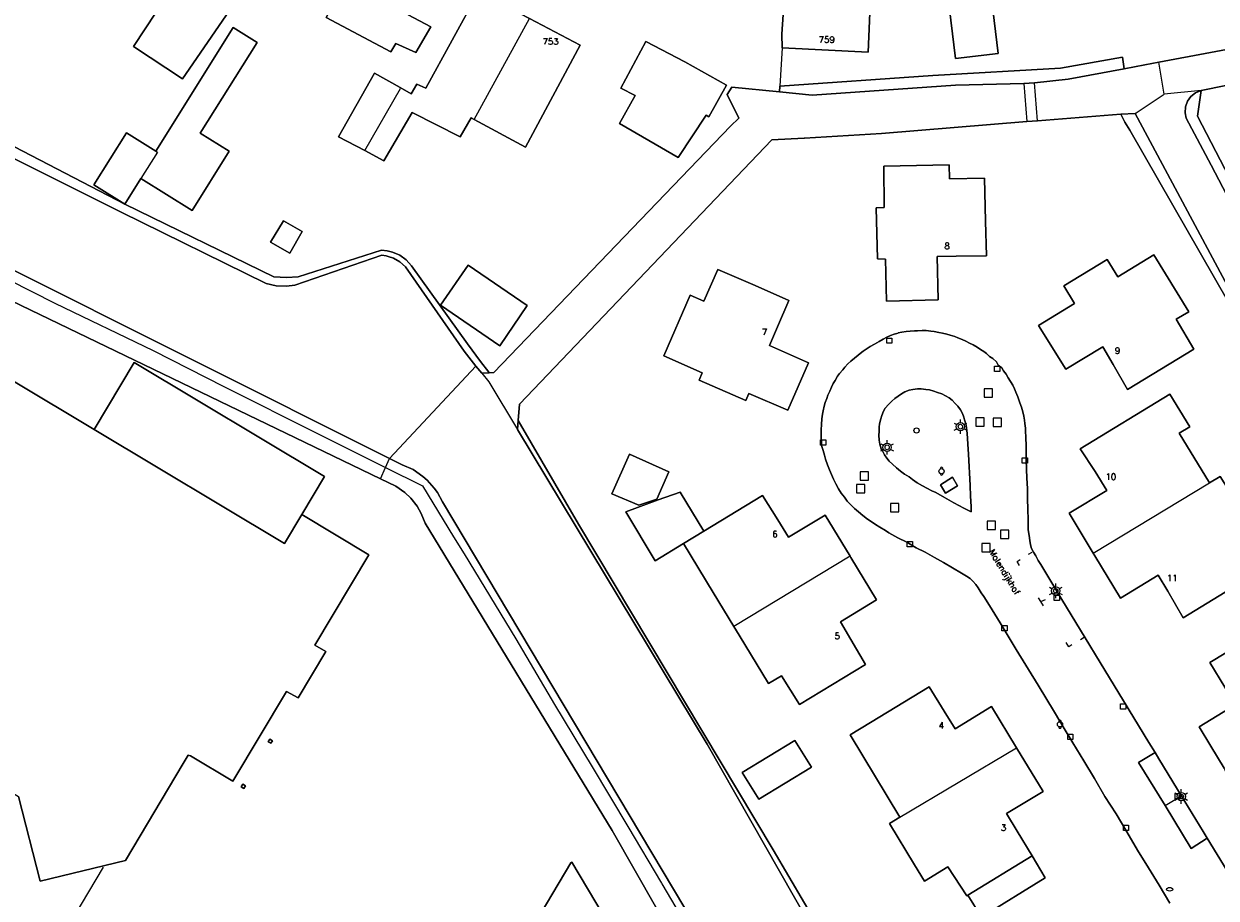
# Model space of a CAD drawing. Header units: metres. Extents: x 108000 to 109000, y 423600 to 424200.
# Tile 20 of 106: x 108270 to 108384, y 423759 to 423843. Entities that reach past the tile are written whole.
import ezdxf

# ---------------------------------------------------------------- set-up
doc = ezdxf.new("R2010")
doc.units = ezdxf.units.M
doc.header["$MEASUREMENT"] = 0
for name, color, linetype in [('bak', 10, 'Continuous'), ('brandkraan _ -put', 10, 'Continuous'), ('dek', 10, 'Continuous'), ('Erf', 10, 'Continuous'), ('gesloten verharding', 10, 'Continuous'), ('groenvoorziening', 10, 'Continuous'), ('Hek', 10, 'Continuous'), ('Huisnummers', 10, 'Continuous'), ('inspectie- _rioolput', 10, 'Continuous'), ('kolk', 10, 'Continuous'), ('lichtmast', 10, 'Continuous'), ('oever_ slootkant', 10, 'Continuous'), ('Openbare_ruimtenaam', 10, 'Continuous'), ('Overkapping', 10, 'Continuous'), ('pand', 10, 'Continuous'), ('Parkeervlak', 10, 'Continuous'), ('rijbaan lokale weg', 10, 'Continuous'), ('vegetatieobject', 10, 'Continuous'), ('Voetpad', 10, 'Continuous'), ('waterloop_ sloot', 10, 'Continuous'), ('Wegmarkering', 10, 'Continuous')]:
    doc.layers.add(name, color=color, linetype=linetype)
doc.styles.get("Standard").update_dxf_attribs({"font": 'txt.shx'})

msp = doc.modelspace()

# ---------------------------------------------------------------- linework, layer by layer
at = {"layer": 'bak', "color": 32, "true_color": 0xe17500}
for centre in [(108357.736, 423799.884), (108369.1, 423775.59)]:
    msp.add_circle(centre, 0.25, dxfattribs=at)
for centre, start, end in [((108357.736, 423800.134), 345.52249, 194.47751), ((108357.736, 423799.634), 165.52249, 14.47751), ((108369.1, 423775.84), 345.52249, 194.47751), ((108369.1, 423775.34), 165.52249, 14.47751)]:
    msp.add_arc(centre, 0.125, start, end, dxfattribs=at)
at = {"layer": 'brandkraan _ -put', "color": 5}
msp.add_ellipse((108379.628, 423759.757), major_axis=(0.3, 0), ratio=0.5833333, dxfattribs=at)
at = {"layer": 'dek', "color": 255}
msp.add_lwpolyline([(108365.638, 423837.089), (108365.912, 423833.447), (108366.926, 423833.523), (108366.653, 423837.165), (108365.638, 423837.089)], dxfattribs=at)
at = {"layer": 'Erf', "color": 52, "true_color": 0xd2d200}
msp.add_line((108342.454, 423840.518), (108342.221, 423836.827), dxfattribs=at)
for points in [[(108303.897, 423799.162), (108265.75, 423817.539), (108222.031, 423839.314), (108221.812, 423839.423), (108173.378, 423863.27), (108171.241, 423864.349), (108169.736, 423863.673), (108152.846, 423871.613), (108140.104, 423876.989), (108138.636, 423877.73), (108131.912, 423866.456)], [(108285.603, 423848.867), (108282.363, 423851.118), (108288.092, 423859.683), (108291.371, 423857.64), (108295.218, 423855.243), (108295.81, 423856.018), (108298.404, 423854.36), (108296.496, 423851.427), (108294.775, 423852.357), (108291.852, 423847.704), (108284.894, 423837.536), (108280.197, 423840.645), (108285.603, 423848.867)], [(108297.711, 423848.378), (108300.167, 423852.776), (108302.52, 423851.517), (108308.809, 423847.997), (108306.563, 423843.675), (108308.709, 423842.522), (108307.289, 423840.077), (108305.382, 423840.934), (108304.879, 423840.129), (108298.679, 423843.442), (108300.453, 423846.691), (108297.711, 423848.378)], [(108384.963, 423844.961), (108382.977, 423844.659), (108382.352, 423845.11), (108382.242, 423845.831), (108376.814, 423845.005), (108376.218, 423848.934), (108362.399, 423846.326), (108363.156, 423839.978), (108359.057, 423839.489), (108358.332, 423845.559), (108355.173, 423844.963), (108355.08, 423845.965), (108350.917, 423845.425), (108350.697, 423840.098), (108342.454, 423840.518)], [(108312.891, 423833.624), (108312.581, 423833.79), (108311.542, 423831.962), (108306.935, 423834.308), (108304.222, 423829.676), (108302.377, 423830.647), (108299.878, 423831.96), (108303.309, 423838.071), (108305.792, 423836.696), (108306.851, 423836.108), (108307.379, 423837.038), (108308.232, 423836.636), (108313.309, 423845.899), (108318.185, 423843.339), (108323.055, 423840.783), (108317.822, 423830.977), (108312.891, 423833.624)], [(108342.454, 423840.518), (108342.42, 423841.827), (108342.675, 423845.636)], [(108279.362, 423825.508), (108276.398, 423827.36), (108279.521, 423832.357), (108282.336, 423830.598), (108289.755, 423842.47), (108292.05, 423841.035), (108286.603, 423832.318), (108289.365, 423830.591), (108285.81, 423824.903), (108280.901, 423827.97), (108279.362, 423825.508)], [(108326.967, 423836.66), (108329.361, 423841.13), (108333.087, 423839.179), (108337.098, 423836.931), (108335.406, 423833.896), (108335.135, 423834.068), (108332.445, 423829.994), (108326.823, 423833.245), (108328.317, 423835.953), (108326.967, 423836.66)], [(108342.221, 423836.827), (108356.893, 423837.857), (108369.149, 423838.551), (108375.082, 423839.608), (108375.246, 423838.513), (108377.229, 423838.884), (108378.575, 423839.136), (108388.509, 423840.994)], [(108391.791, 423838.267), (108382.634, 423836.422), (108382.285, 423833.952), (108387.106, 423824.714)], [(108279.362, 423825.508), (108293.675, 423818.551), (108294.874, 423818.465), (108295.996, 423818.529), (108303.991, 423821.084), (108304.533, 423821.018), (108305.04, 423820.915), (108305.742, 423820.611), (108306.364, 423820.168), (108306.882, 423819.605), (108312.233, 423812.095), (108313.495, 423810.424), (108314.28, 423809.384), (108314.319, 423809.333), (108314.755, 423809.361), (108337.488, 423832.99), (108338.269, 423833.767), (108337.176, 423836.022), (108337.609, 423836.737), (108342.186, 423836.279), (108342.221, 423836.827)], [(108260.564, 423835.256), (108279.362, 423825.508)], [(108386.687, 423813.638), (108375.808, 423832.628), (108375.315, 423833.386), (108374.933, 423834.146), (108366.926, 423833.523), (108365.912, 423833.447), (108351.973, 423832.307), (108344.596, 423831.837), (108344.565, 423831.84), (108341.433, 423831.675), (108317.225, 423806.315), (108317.1, 423804.761), (108322.882, 423794.812), (108341.583, 423763.542), (108347.597, 423753.296), (108354, 423742.489), (108358.718, 423733.859), (108359.839, 423731.809), (108360.429, 423730.815), (108360.829, 423729.729), (108360.896, 423729.417)], [(108361.862, 423827.998), (108361.966, 423823.876), (108362.048, 423820.552), (108359.127, 423820.51), (108357.317, 423820.484), (108357.4, 423816.341), (108352.439, 423816.218), (108352.347, 423820.238), (108351.577, 423820.255), (108351.453, 423825.161), (108352.223, 423825.178), (108352.209, 423829.15), (108358.477, 423829.288), (108358.506, 423827.95), (108361.862, 423827.998)], [(108296.368, 423822.904), (108295.185, 423820.817), (108293.337, 423821.853), (108294.58, 423823.91), (108296.368, 423822.904)], [(108244.944, 423822.735), (108276.407, 423803.894), (108280.254, 423810.332), (108298.529, 423799.39), (108296.335, 423795.718), (108302.769, 423791.864), (108297.59, 423783.194), (108298.637, 423782.568), (108295.996, 423778.147), (108294.88, 423778.755), (108289.725, 423770.128), (108285.648, 423772.565), (108285.445, 423772.615), (108284.973, 423771.825)], [(108375.589, 423807.727), (108374.188, 423810.109), (108373.209, 423811.813), (108369.672, 423809.673), (108367.03, 423813.877), (108370.489, 423815.989), (108369.471, 423817.671), (108373.618, 423820.197), (108374.664, 423818.533), (108378.112, 423820.635), (108381.457, 423815.182), (108380.233, 423814.49), (108381.938, 423811.598), (108375.589, 423807.727)], [(108317.979, 423815.787), (108315.346, 423811.928), (108309.666, 423815.805), (108312.299, 423819.663), (108317.979, 423815.787)], [(108341.996, 423813.746), (108341.216, 423811.936), (108344.971, 423810.288), (108342.973, 423805.735), (108339.24, 423807.353), (108338.941, 423806.659), (108334.464, 423808.629), (108334.764, 423809.326), (108331.073, 423810.953), (108333.602, 423816.764), (108334.93, 423816.188), (108336.274, 423819.254), (108339.852, 423817.695), (108343.086, 423816.275), (108341.996, 423813.746)], [(108379.634, 423758.434), (108378.615, 423760.144), (108377.601, 423761.832), (108376.536, 423763.514), (108375.522, 423765.271), (108374.486, 423766.991), (108373.414, 423768.663), (108372.397, 423770.383), (108371.379, 423772.072), (108370.347, 423773.819), (108369.501, 423775.177), (108368.562, 423776.759), (108367.001, 423779.363), (108364.903, 423782.775), (108363.661, 423784.839), (108363.371, 423785.322), (108362.857, 423786.165), (108362.328, 423786.994), (108361.782, 423787.849), (108361.547, 423788.226), (108361.255, 423788.706), (108361.031, 423789.02), (108360.74, 423789.334), (108360.491, 423789.595), (108360.143, 423789.811), (108359.642, 423790.098), (108358.778, 423790.606), (108357.916, 423791.129), (108357.054, 423791.6), (108356.159, 423792.108), (108355.297, 423792.542), (108354.41, 423793.061), (108353.524, 423793.493), (108352.67, 423793.979), (108352.354, 423794.189), (108351.814, 423794.513), (108351.408, 423794.777), (108350.986, 423795.066), (108350.622, 423795.294), (108350.174, 423795.648), (108349.756, 423795.978), (108349.395, 423796.295), (108349.007, 423796.683), (108348.686, 423796.993), (108348.406, 423797.39), (108348.105, 423797.766), (108347.851, 423798.205), (108347.596, 423798.675), (108347.381, 423799.107), (108347.162, 423799.552), (108346.982, 423800.03), (108346.801, 423800.489), (108346.61, 423801.028), (108346.486, 423801.426), (108346.358, 423801.865), (108346.224, 423802.357), (108346.169, 423803.409), (108346.194, 423803.864), (108346.203, 423804.376), (108346.251, 423804.905), (108346.296, 423805.35), (108346.364, 423805.669), (108346.459, 423806.116), (108346.578, 423806.482), (108346.738, 423806.847), (108346.83, 423807.179), (108347.007, 423807.574), (108347.183, 423807.95), (108347.338, 423808.316), (108347.519, 423808.586), (108347.759, 423808.99), (108347.937, 423809.265), (108348.246, 423809.617), (108348.459, 423809.871), (108348.754, 423810.199), (108349.017, 423810.441), (108349.368, 423810.744), (108350.083, 423811.296), (108350.223, 423811.408), (108350.594, 423811.65), (108350.878, 423811.844), (108351.285, 423812.08), (108351.736, 423812.341), (108352.129, 423812.554), (108352.475, 423812.75), (108352.826, 423812.914), (108353.194, 423813.033), (108353.572, 423813.142), (108353.579, 423813.15), (108353.915, 423813.231), (108354.349, 423813.289), (108354.727, 423813.325), (108355.144, 423813.358), (108355.419, 423813.348), (108355.869, 423813.384), (108356.244, 423813.379), (108356.702, 423813.329), (108357.026, 423813.289), (108357.463, 423813.21), (108357.829, 423813.128), (108358.23, 423813.031), (108358.569, 423812.936), (108358.994, 423812.8), (108359.312, 423812.68), (108359.706, 423812.523), (108360.063, 423812.367), (108360.416, 423812.181), (108360.782, 423812.014), (108361.136, 423811.8), (108361.466, 423811.566), (108361.778, 423811.368), (108362.039, 423811.166), (108362.333, 423810.887), (108362.669, 423810.69), (108362.993, 423810.38), (108363.175, 423810.051), (108363.52, 423809.791), (108363.687, 423809.522), (108363.921, 423809.182), (108364.135, 423808.857), (108364.352, 423808.485), (108364.574, 423808.146), (108364.728, 423807.797), (108364.875, 423807.46), (108365.052, 423807.026), (108365.254, 423806.453), (108365.413, 423806.038), (108365.536, 423805.572), (108365.617, 423805.164), (108365.705, 423804.779), (108365.738, 423804.448), (108365.798, 423803.999), (108365.797, 423803.675), (108365.828, 423803.215), (108365.869, 423802.208), (108365.846, 423801.783), (108365.859, 423800.968), (108365.927, 423799.226), (108365.972, 423798.226), (108365.994, 423797.248), (108366.011, 423796.202), (108366.033, 423795.253), (108366.047, 423794.721), (108366.056, 423794.264), (108366.13, 423793.712), (108366.192, 423793.232), (108366.263, 423792.832), (108366.38, 423792.453), (108366.551, 423792.109), (108366.766, 423791.769), (108367.015, 423791.299), (108367.26, 423790.915), (108369.276, 423787.579), (108375.209, 423777.854), (108377.621, 423773.85), (108378.233, 423772.874), (108378.597, 423772.294), (108380.389, 423769.333), (108382.843, 423765.289), (108383.231, 423764.656), (108386.101, 423759.972)], [(108369.97, 423795.847), (108373.595, 423798.044), (108372.478, 423799.841), (108371.048, 423802.02), (108379.655, 423807.27), (108381.553, 423804.139), (108380.541, 423803.522), (108383.447, 423798.762), (108384.461, 423799.38), (108385.232, 423798.15), (108387.825, 423793.891), (108385.585, 423792.486), (108387.259, 423789.684), (108380.914, 423785.814), (108379.435, 423788.359), (108378.536, 423789.905), (108374.917, 423787.705), (108372.43, 423791.764), (108372.283, 423792.006), (108369.97, 423795.847)], [(108331.565, 423799.83), (108330.407, 423797.189), (108328.674, 423796.619), (108326.092, 423797.713), (108327.784, 423801.534), (108331.565, 423799.83)], [(108343.149, 423735.569), (108326.119, 423765.409), (108308.179, 423794.909), (108307.813, 423795.833), (108307.421, 423796.515), (108306.807, 423797.297), (108306.239, 423797.839), (108305.366, 423798.454), (108303.897, 423799.162)], [(108346.555, 423795.65), (108348.953, 423791.727), (108349.023, 423791.612), (108351.494, 423787.535), (108348.04, 423785.414), (108349.033, 423783.727), (108350.443, 423781.331), (108344.113, 423777.49), (108342.372, 423780.249), (108341.134, 423779.503), (108338.303, 423784.141), (108337.798, 423784.975), (108335.821, 423788.24), (108332.966, 423792.941), (108330.239, 423791.287), (108327.449, 423795.98), (108330.543, 423797.13), (108332.638, 423797.875), (108334.907, 423794.119), (108340.566, 423797.547), (108342.022, 423795.204), (108343.057, 423793.538), (108346.555, 423795.65)], [(108395.984, 423778.112), (108396.062, 423777.983), (108399.257, 423772.726), (108398.015, 423771.962), (108399.72, 423769.164), (108397.341, 423767.719), (108393.36, 423765.302), (108391.904, 423767.668), (108391.608, 423768.149), (108390.883, 423769.327), (108387.401, 423767.205), (108384.922, 423771.254), (108384.85, 423771.374), (108383.571, 423773.499), (108382.441, 423775.349), (108385.918, 423777.46), (108384.915, 423779.143), (108383.493, 423781.53), (108389.131, 423784.95), (108389.867, 423785.4), (108391.581, 423782.585), (108392.81, 423783.361), (108395.984, 423778.112)], [(108362.528, 423777.296), (108364.939, 423773.324), (108367.477, 423769.15), (108363.98, 423767.033), (108364.996, 423765.337), (108366.418, 423762.963), (108367.682, 423760.853), (108361.558, 423757.096), (108360.242, 423759.197), (108360.152, 423759.142), (108358.352, 423761.9), (108356.098, 423760.536), (108355.137, 423762.109), (108352.733, 423766.062), (108353.737, 423766.686), (108348.954, 423774.584), (108350.903, 423775.772), (108356.55, 423779.194), (108357.984, 423776.865), (108359.03, 423775.166), (108362.528, 423777.296)], [(108293.374, 423773.772), (108293.116, 423773.926), (108293.267, 423774.174), (108293.525, 423774.02), (108293.374, 423773.772)], [(108345.268, 423771.486), (108340.187, 423768.41), (108338.588, 423770.952), (108343.669, 423774.028), (108345.268, 423771.486)], [(108284.973, 423771.825), (108279.42, 423762.53), (108271.227, 423760.536), (108269.152, 423768.677)], [(108290.776, 423769.43), (108290.518, 423769.584), (108290.669, 423769.832), (108290.927, 423769.678), (108290.776, 423769.43)], [(108314.012, 423732.649), (108318.905, 423740.936), (108313.031, 423750.87), (108318.86, 423754.37), (108318.26, 423755.34), (108318.09, 423755.44), (108322.17, 423762.3), (108322.27, 423762.35), (108339.88, 423732.75), (108328.09, 423725.75), (108319.099, 423731.056), (108318.48, 423729.992), (108314.012, 423732.649)]]:
    msp.add_lwpolyline(points, dxfattribs=at)
at = {"layer": 'gesloten verharding', "color": 255}
msp.add_lwpolyline([(108359.266, 423798.479), (108358.796, 423799.3), (108357.625, 423798.577), (108358.103, 423797.767), (108359.266, 423798.479)], dxfattribs=at)
at = {"layer": 'groenvoorziening', "color": 3}
for points in [[(108360.589, 423795.969), (108360.56, 423796.505), (108360.506, 423797.486), (108360.481, 423798.506), (108360.308, 423801.521), (108360.271, 423802.474), (108360.204, 423803.523), (108360.133, 423804.012), (108360.094, 423804.316), (108359.936, 423804.826), (108359.87, 423805.082), (108359.757, 423805.43), (108359.553, 423805.776), (108359.31, 423806.125), (108359.031, 423806.394), (108358.746, 423806.708), (108358.462, 423806.941), (108358.11, 423807.128), (108357.764, 423807.296), (108357.337, 423807.447), (108356.978, 423807.567), (108356.592, 423807.681), (108356.226, 423807.736), (108355.763, 423807.773), (108355.43, 423807.779), (108354.982, 423807.728), (108354.612, 423807.653), (108354.219, 423807.489), (108353.906, 423807.323), (108353.567, 423807.093), (108353.265, 423806.852), (108352.96, 423806.593), (108352.654, 423806.299), (108352.339, 423805.94), (108352.174, 423805.637), (108351.994, 423805.221), (108351.908, 423804.898), (108351.794, 423804.438), (108351.753, 423804.113), (108351.735, 423803.696), (108351.719, 423803.344), (108351.748, 423802.877), (108351.818, 423802.469), (108351.944, 423802.045), (108352.068, 423801.827), (108352.246, 423801.468), (108352.481, 423801.145), (108352.716, 423800.833), (108353.025, 423800.554), (108353.423, 423800.21), (108353.791, 423799.899), (108354.182, 423799.594), (108354.614, 423799.329), (108354.937, 423799.081), (108355.396, 423798.779), (108355.918, 423798.479), (108356.32, 423798.258), (108356.788, 423797.994), (108357.18, 423797.835), (108358.029, 423797.344), (108358.917, 423796.834), (108359.869, 423796.34), (108360.589, 423795.969)], [(108359.266, 423798.479), (108358.103, 423797.767), (108357.625, 423798.577), (108358.796, 423799.3), (108359.266, 423798.479)]]:
    msp.add_lwpolyline(points, dxfattribs=at)
at = {"layer": 'Hek', "color": 30}
msp.add_lwpolyline([(108327.403, 423720.84), (108314.29, 423728.63), (108312.153, 423729.899), (108299.817, 423737.227), (108296.647, 423739.139), (108291.272, 423742.384), (108283.125, 423747.301), (108275.629, 423751.824), (108275.704, 423751.937), (108272.486, 423753.748), (108277.312, 423761.877)], dxfattribs=at)
at = {"layer": 'inspectie- _rioolput', "color": 30}
for p, q in [((108362.633, 423807.803), (108361.833, 423807.803)), ((108361.833, 423807.803), (108361.833, 423807.003)), ((108361.833, 423807.003), (108362.633, 423807.003)), ((108362.633, 423807.003), (108362.633, 423807.803)), ((108361.811, 423805.006), (108361.011, 423805.006)), ((108361.011, 423805.006), (108361.011, 423804.206)), ((108361.811, 423804.206), (108361.811, 423805.006)), ((108363.493, 423804.989), (108362.693, 423804.989)), ((108362.693, 423804.989), (108362.693, 423804.189)), ((108363.493, 423804.189), (108363.493, 423804.989)), ((108361.011, 423804.206), (108361.811, 423804.206)), ((108362.693, 423804.189), (108363.493, 423804.189)), ((108350.719, 423799.821), (108349.919, 423799.821)), ((108349.919, 423799.821), (108349.919, 423799.021)), ((108349.919, 423799.021), (108350.719, 423799.021)), ((108350.719, 423799.021), (108350.719, 423799.821)), ((108350.376, 423798.613), (108349.576, 423798.613)), ((108349.576, 423798.613), (108349.576, 423797.813)), ((108349.576, 423797.813), (108350.376, 423797.813)), ((108350.376, 423797.813), (108350.376, 423798.613)), ((108353.619, 423796.776), (108352.819, 423796.776)), ((108352.819, 423796.776), (108352.819, 423795.976)), ((108353.619, 423795.976), (108353.619, 423796.776)), ((108352.819, 423795.976), (108353.619, 423795.976)), ((108362.914, 423795.093), (108362.114, 423795.093)), ((108362.114, 423795.093), (108362.114, 423794.293)), ((108362.914, 423794.293), (108362.914, 423795.093)), ((108362.114, 423794.293), (108362.914, 423794.293)), ((108364.193, 423794.213), (108363.393, 423794.213)), ((108363.393, 423794.213), (108363.393, 423793.413)), ((108363.393, 423793.413), (108364.193, 423793.413)), ((108364.193, 423793.413), (108364.193, 423794.213)), ((108362.398, 423792.939), (108361.598, 423792.939)), ((108361.598, 423792.939), (108361.598, 423792.139)), ((108361.598, 423792.139), (108362.398, 423792.139)), ((108362.398, 423792.139), (108362.398, 423792.939))]:
    msp.add_line(p, q, dxfattribs=at)
at = {"layer": 'kolk', "color": 30, "true_color": 0xf07a00}
for p, q in [((108352.473, 423812.159), (108352.473, 423812.659)), ((108352.473, 423812.659), (108352.973, 423812.659)), ((108352.973, 423812.659), (108352.973, 423812.159)), ((108352.973, 423812.159), (108352.473, 423812.159)), ((108362.83, 423809.455), (108362.83, 423809.955)), ((108362.83, 423809.955), (108363.33, 423809.955)), ((108363.33, 423809.455), (108362.83, 423809.455)), ((108363.33, 423809.955), (108363.33, 423809.455)), ((108346.114, 423802.386), (108346.114, 423802.886)), ((108346.114, 423802.886), (108346.614, 423802.886)), ((108346.614, 423802.386), (108346.114, 423802.386)), ((108346.614, 423802.886), (108346.614, 423802.386)), ((108365.481, 423800.664), (108365.481, 423801.164)), ((108365.481, 423801.164), (108365.981, 423801.164)), ((108365.981, 423800.664), (108365.481, 423800.664)), ((108365.981, 423801.164), (108365.981, 423800.664)), ((108354.446, 423792.624), (108354.446, 423793.124)), ((108354.446, 423793.124), (108354.946, 423793.124)), ((108354.946, 423792.624), (108354.446, 423792.624)), ((108354.946, 423793.124), (108354.946, 423792.624)), ((108368.55, 423787.483), (108368.55, 423787.983)), ((108368.55, 423787.983), (108369.05, 423787.983)), ((108369.05, 423787.483), (108368.55, 423787.483)), ((108369.05, 423787.983), (108369.05, 423787.483)), ((108363.517, 423784.562), (108363.517, 423785.062)), ((108363.517, 423785.062), (108364.017, 423785.062)), ((108364.017, 423784.562), (108363.517, 423784.562)), ((108364.017, 423785.062), (108364.017, 423784.562)), ((108374.921, 423777.061), (108374.921, 423777.561)), ((108374.921, 423777.561), (108375.421, 423777.561)), ((108375.421, 423777.561), (108375.421, 423777.061)), ((108375.421, 423777.061), (108374.921, 423777.061)), ((108369.845, 423774.15), (108369.845, 423774.65)), ((108369.845, 423774.65), (108370.345, 423774.65)), ((108370.345, 423774.15), (108369.845, 423774.15)), ((108370.345, 423774.65), (108370.345, 423774.15)), ((108380.14, 423768.44), (108380.14, 423768.94)), ((108380.14, 423768.94), (108380.64, 423768.94)), ((108380.64, 423768.44), (108380.14, 423768.44)), ((108380.64, 423768.94), (108380.64, 423768.44)), ((108375.179, 423765.399), (108375.179, 423765.899)), ((108375.179, 423765.899), (108375.679, 423765.899)), ((108375.679, 423765.899), (108375.679, 423765.399)), ((108375.679, 423765.399), (108375.179, 423765.399))]:
    msp.add_line(p, q, dxfattribs=at)
at = {"layer": 'lichtmast', "color": 1}
for p, q in [((108359.548, 423804.558), (108359.548, 423804.858)), ((108358.942, 423804.508), (108359.202, 423804.358)), ((108358.942, 423803.808), (108359.202, 423803.958)), ((108359.548, 423803.458), (108359.548, 423803.758)), ((108359.894, 423804.358), (108360.154, 423804.508)), ((108359.894, 423803.958), (108360.154, 423803.808)), ((108351.908, 423802.524), (108352.168, 423802.374)), ((108352.514, 423802.574), (108352.514, 423802.874)), ((108352.86, 423802.374), (108353.12, 423802.524)), ((108351.908, 423801.824), (108352.168, 423801.974)), ((108352.514, 423801.474), (108352.514, 423801.774)), ((108352.86, 423801.974), (108353.12, 423801.824)), ((108368.084, 423788.742), (108368.344, 423788.592)), ((108368.69, 423788.792), (108368.69, 423789.092)), ((108369.036, 423788.592), (108369.296, 423788.742)), ((108368.084, 423788.042), (108368.344, 423788.192)), ((108368.69, 423787.692), (108368.69, 423787.992)), ((108369.036, 423788.192), (108369.296, 423788.042)), ((108380.733, 423769.058), (108380.733, 423769.358)), ((108380.127, 423769.008), (108380.387, 423768.858)), ((108380.127, 423768.308), (108380.387, 423768.458)), ((108380.733, 423767.958), (108380.733, 423768.258)), ((108381.079, 423768.858), (108381.339, 423769.008)), ((108381.079, 423768.458), (108381.339, 423768.308))]:
    msp.add_line(p, q, dxfattribs=at)
for centre in [(108359.548, 423804.158), (108352.514, 423802.174), (108368.69, 423788.392), (108380.733, 423768.658)]:
    msp.add_circle(centre, 0.4, dxfattribs=at)
for centre in [(108359.548, 423804.158), (108352.514, 423802.174), (108368.69, 423788.392), (108380.733, 423768.658)]:
    msp.add_ellipse(centre, major_axis=(0.001, 0.226), ratio=0.9115222, dxfattribs=at)
at = {"layer": 'oever_ slootkant', "color": 92, "true_color": 0x00c300}
for p, q in [((108303.897, 423799.162), (108304.384, 423800.243)), ((108304.384, 423800.243), (108304.773, 423801.107))]:
    msp.add_line(p, q, dxfattribs=at)
for points in [[(108090.223, 423907.08), (108090.312, 423906.748), (108097.137, 423902.69), (108103.927, 423898.653), (108110.787, 423894.574), (108114.118, 423892.364), (108121.008, 423888.252), (108137.558, 423878.374), (108138.636, 423877.73), (108140.104, 423876.989), (108152.846, 423871.613), (108169.736, 423863.673), (108171.241, 423864.349), (108173.378, 423863.27), (108221.812, 423839.423), (108222.031, 423839.314), (108265.75, 423817.539), (108303.897, 423799.162)], [(108223.541, 423841.532), (108223.137, 423840.804), (108239.956, 423832.314), (108247.506, 423828.566), (108254.418, 423825.131), (108262.614, 423821.085), (108266.04, 423819.381), (108268.243, 423818.26), (108272.65, 423816.019), (108282.077, 423811.457), (108288.873, 423808.004), (108297.925, 423803.475), (108304.384, 423800.243)], [(108304.773, 423801.107), (108266.839, 423820.069), (108223.541, 423841.532)], [(108375.246, 423838.513), (108375.082, 423839.608), (108369.149, 423838.551), (108356.893, 423837.857), (108342.221, 423836.827), (108342.186, 423836.279), (108345.309, 423835.966), (108359.064, 423836.933), (108365.638, 423837.089), (108366.653, 423837.165), (108369.896, 423837.512), (108375.246, 423838.513)], [(108387.106, 423824.714), (108382.285, 423833.952), (108382.634, 423836.422), (108382.107, 423836.204), (108381.66, 423835.849), (108381.329, 423835.385), (108381.14, 423834.847), (108381.107, 423834.277), (108381.214, 423833.77), (108383.61, 423829.255), (108390.338, 423816.403)], [(108264.644, 423831.912), (108278.998, 423824.749), (108292.934, 423817.894), (108293.888, 423817.689), (108294.863, 423817.642), (108295.671, 423817.724), (108304.022, 423820.608), (108304.454, 423820.553), (108304.641, 423820.494), (108305.14, 423820.336), (108305.761, 423819.974), (108306.287, 423819.484), (108311.908, 423811.409), (108313.058, 423809.974), (108313.609, 423809.287), (108314.319, 423809.333), (108314.28, 423809.384), (108313.495, 423810.424), (108312.233, 423812.095), (108306.882, 423819.605), (108306.364, 423820.168), (108305.742, 423820.611), (108305.04, 423820.915), (108304.533, 423821.018), (108303.991, 423821.084), (108295.996, 423818.529), (108294.874, 423818.465), (108293.675, 423818.551), (108279.362, 423825.508), (108260.564, 423835.256)], [(108386.144, 423815.868), (108376.314, 423834.218), (108374.933, 423834.146), (108375.315, 423833.386), (108375.808, 423832.628), (108386.687, 423813.638)], [(108347.597, 423753.296), (108341.583, 423763.542), (108322.882, 423794.812), (108317.1, 423804.761), (108317.031, 423803.885), (108335.23, 423773.68), (108353.299, 423741.939)], [(108304.384, 423800.243), (108307.934, 423798.467), (108310.914, 423793.573), (108311.908, 423791.942), (108313.895, 423788.68), (108316.875, 423783.786), (108320.604, 423777.494), (108324.209, 423771.504), (108327.642, 423765.787), (108330.865, 423760.34), (108330.904, 423760.274), (108337.427, 423749.248), (108339.226, 423746.207), (108342.822, 423740.124), (108345.519, 423735.561), (108345.955, 423732.465), (108344.678, 423728.386), (108342.414, 423726.242), (108340.092, 423724.044), (108338.932, 423722.94), (108337.195, 423721.286), (108334.746, 423719.096)], [(108345.758, 423736.691), (108309.859, 423796.929), (108309.365, 423797.836), (108309.059, 423798.27), (108308.368, 423799.038), (108307.969, 423799.389), (108307.018, 423800.036), (108305.969, 423800.509), (108304.773, 423801.107)], [(108303.897, 423799.162), (108305.366, 423798.454), (108306.239, 423797.839), (108306.807, 423797.297), (108307.421, 423796.515), (108307.813, 423795.833), (108308.179, 423794.909), (108326.119, 423765.409), (108343.149, 423735.569)]]:
    msp.add_lwpolyline(points, dxfattribs=at)
at = {"layer": 'Overkapping', "color": 12, "true_color": 0xe10000}
for points in [[(108276.407, 423803.894), (108294.681, 423792.951), (108296.335, 423795.718), (108298.529, 423799.39), (108280.254, 423810.332), (108276.407, 423803.894)], [(108331.565, 423799.83), (108327.784, 423801.534), (108326.092, 423797.713), (108328.674, 423796.619), (108330.407, 423797.189), (108331.565, 423799.83)], [(108332.966, 423792.941), (108334.907, 423794.119), (108332.638, 423797.875), (108330.543, 423797.13), (108327.449, 423795.98), (108330.239, 423791.287), (108332.966, 423792.941)], [(108340.187, 423768.41), (108345.268, 423771.486), (108343.669, 423774.028), (108338.588, 423770.952), (108340.187, 423768.41)], [(108367.682, 423760.853), (108366.418, 423762.963), (108360.242, 423759.197), (108361.558, 423757.096), (108367.682, 423760.853)]]:
    msp.add_lwpolyline(points, dxfattribs=at)
at = {"layer": 'pand', "color": 1}
for p, q in [((108312.891, 423833.624), (108318.185, 423843.339)), ((108372.283, 423792.006), (108383.447, 423798.762)), ((108348.953, 423791.727), (108337.798, 423784.975)), ((108353.737, 423766.686), (108364.939, 423773.324))]:
    msp.add_line(p, q, dxfattribs=at)
for points in [[(108285.603, 423848.867), (108280.197, 423840.645), (108284.894, 423837.536), (108291.852, 423847.704), (108294.775, 423852.357), (108296.496, 423851.427), (108298.404, 423854.36), (108295.81, 423856.018), (108295.218, 423855.243), (108291.371, 423857.64)], [(108302.52, 423851.517), (108300.167, 423852.776), (108297.711, 423848.378), (108300.453, 423846.691), (108298.679, 423843.442), (108304.879, 423840.129), (108305.382, 423840.934), (108307.289, 423840.077), (108308.709, 423842.522), (108306.563, 423843.675), (108308.809, 423847.997), (108302.52, 423851.517)], [(108318.185, 423843.339), (108313.309, 423845.899), (108308.232, 423836.636), (108307.379, 423837.038), (108306.851, 423836.108), (108305.792, 423836.696)], [(108358.332, 423845.559), (108359.057, 423839.489), (108363.156, 423839.978), (108362.399, 423846.326), (108362.374, 423846.532), (108358.275, 423846.043), (108358.332, 423845.559)], [(108350.917, 423845.425), (108342.675, 423845.636), (108342.42, 423841.827), (108342.454, 423840.518), (108350.697, 423840.098), (108350.917, 423845.425)], [(108280.901, 423827.97), (108285.81, 423824.903), (108289.365, 423830.591), (108286.603, 423832.318), (108292.05, 423841.035), (108289.755, 423842.47), (108282.336, 423830.598)], [(108312.891, 423833.624), (108317.822, 423830.977), (108323.055, 423840.783), (108318.185, 423843.339)], [(108333.087, 423839.179), (108329.361, 423841.13), (108326.967, 423836.66), (108328.317, 423835.953), (108326.823, 423833.245), (108332.445, 423829.994), (108335.135, 423834.068), (108335.406, 423833.896), (108337.098, 423836.931), (108333.087, 423839.179)], [(108305.792, 423836.696), (108303.309, 423838.071), (108299.878, 423831.96), (108302.377, 423830.647)], [(108302.377, 423830.647), (108305.805, 423836.622), (108305.792, 423836.696)], [(108302.377, 423830.647), (108304.222, 423829.676), (108306.935, 423834.308), (108311.542, 423831.962), (108312.581, 423833.79), (108312.891, 423833.624)], [(108282.336, 423830.598), (108279.521, 423832.357), (108276.398, 423827.36), (108279.362, 423825.508), (108280.901, 423827.97)], [(108282.336, 423830.598), (108282.485, 423830.505), (108280.901, 423827.97)], [(108362.048, 423820.552), (108361.966, 423823.876), (108361.862, 423827.998), (108358.506, 423827.95), (108358.477, 423829.288), (108352.209, 423829.15), (108352.223, 423825.178), (108351.453, 423825.161), (108351.577, 423820.255), (108352.347, 423820.238), (108352.439, 423816.218), (108357.4, 423816.341), (108357.317, 423820.484), (108359.127, 423820.51), (108362.048, 423820.552)], [(108296.368, 423822.904), (108294.58, 423823.91), (108293.337, 423821.853), (108295.185, 423820.817), (108296.368, 423822.904)], [(108271.227, 423760.536), (108279.42, 423762.53), (108284.973, 423771.825), (108285.445, 423772.615), (108285.648, 423772.565), (108289.725, 423770.128), (108294.88, 423778.755), (108295.996, 423778.147), (108298.637, 423782.568), (108297.59, 423783.194), (108302.769, 423791.864), (108296.335, 423795.718), (108294.681, 423792.951), (108276.407, 423803.894), (108244.944, 423822.735), (108244.885, 423822.637), (108233.496, 423803.581), (108229.648, 423797.144), (108227.51, 423793.567), (108269.152, 423768.677), (108271.227, 423760.536)], [(108374.188, 423810.109), (108375.589, 423807.727), (108381.938, 423811.598), (108380.233, 423814.49), (108381.457, 423815.182), (108378.112, 423820.635), (108374.664, 423818.533), (108373.618, 423820.197), (108369.471, 423817.671), (108370.489, 423815.989), (108367.03, 423813.877), (108369.672, 423809.673), (108373.209, 423811.813), (108374.188, 423810.109)], [(108309.666, 423815.805), (108315.346, 423811.928), (108317.979, 423815.787), (108312.299, 423819.663), (108309.666, 423815.805)], [(108341.216, 423811.936), (108341.996, 423813.746), (108343.086, 423816.275), (108339.852, 423817.695), (108336.274, 423819.254), (108334.93, 423816.188), (108333.602, 423816.764), (108331.073, 423810.953), (108334.764, 423809.326), (108334.464, 423808.629), (108338.941, 423806.659), (108339.24, 423807.353), (108342.973, 423805.735), (108344.971, 423810.288), (108341.216, 423811.936)], [(108383.447, 423798.762), (108380.541, 423803.522), (108381.553, 423804.139), (108379.655, 423807.27), (108371.048, 423802.02), (108372.478, 423799.841), (108373.595, 423798.044), (108369.97, 423795.847), (108372.283, 423792.006)], [(108372.283, 423792.006), (108372.43, 423791.764), (108374.917, 423787.705), (108378.536, 423789.905), (108379.435, 423788.359), (108380.914, 423785.814), (108387.259, 423789.684), (108385.585, 423792.486), (108387.825, 423793.891), (108385.232, 423798.15), (108384.461, 423799.38), (108383.447, 423798.762)], [(108348.953, 423791.727), (108346.555, 423795.65), (108343.057, 423793.538), (108342.022, 423795.204), (108340.566, 423797.547), (108334.907, 423794.119), (108332.966, 423792.941), (108335.821, 423788.24), (108337.798, 423784.975)], [(108337.798, 423784.975), (108338.303, 423784.141), (108341.134, 423779.503), (108342.372, 423780.249), (108344.113, 423777.49), (108350.443, 423781.331), (108349.033, 423783.727), (108348.04, 423785.414), (108351.494, 423787.535), (108349.023, 423791.612), (108348.953, 423791.727)], [(108395.984, 423778.112), (108392.81, 423783.361), (108391.581, 423782.585), (108389.867, 423785.4), (108389.131, 423784.95), (108383.493, 423781.53), (108384.915, 423779.143), (108385.918, 423777.46), (108382.441, 423775.349), (108383.571, 423773.499), (108384.85, 423771.374)], [(108364.939, 423773.324), (108362.528, 423777.296), (108359.03, 423775.166), (108357.984, 423776.865), (108356.55, 423779.194), (108350.903, 423775.772), (108348.954, 423774.584), (108353.737, 423766.686)], [(108293.374, 423773.772), (108293.525, 423774.02), (108293.267, 423774.174), (108293.116, 423773.926), (108293.374, 423773.772)], [(108353.737, 423766.686), (108352.733, 423766.062), (108355.137, 423762.109), (108356.098, 423760.536), (108358.352, 423761.9), (108360.152, 423759.142), (108360.242, 423759.197), (108366.418, 423762.963), (108364.996, 423765.337), (108363.98, 423767.033), (108367.477, 423769.15), (108364.939, 423773.324)], [(108290.776, 423769.43), (108290.927, 423769.678), (108290.669, 423769.832), (108290.518, 423769.584), (108290.776, 423769.43)], [(108313.031, 423750.87), (108318.905, 423740.936), (108314.012, 423732.649), (108318.48, 423729.992), (108319.099, 423731.056), (108328.09, 423725.75), (108339.88, 423732.75), (108322.27, 423762.35), (108322.17, 423762.3), (108318.09, 423755.44), (108318.26, 423755.34), (108318.86, 423754.37), (108313.031, 423750.87)]]:
    msp.add_lwpolyline(points, dxfattribs=at)
at = {"layer": 'Parkeervlak', "color": 255}
msp.add_lwpolyline([(108383.231, 423764.656), (108382.843, 423765.289), (108380.389, 423769.333), (108378.597, 423772.294), (108378.233, 423772.874), (108376.644, 423771.917), (108379.188, 423767.79), (108381.676, 423763.678), (108383.231, 423764.656)], dxfattribs=at)
at = {"layer": 'rijbaan lokale weg', "color": 255}
for points in [[(108386.101, 423759.972), (108383.231, 423764.656), (108381.676, 423763.678), (108379.188, 423767.79), (108376.644, 423771.917), (108378.233, 423772.874), (108377.621, 423773.85), (108375.209, 423777.854), (108369.276, 423787.579), (108367.26, 423790.915), (108367.015, 423791.299), (108366.766, 423791.769), (108366.551, 423792.109), (108366.38, 423792.453), (108366.263, 423792.832), (108366.192, 423793.232), (108366.13, 423793.712), (108366.056, 423794.264), (108366.047, 423794.721), (108366.033, 423795.253), (108366.011, 423796.202), (108365.994, 423797.248), (108365.972, 423798.226), (108365.927, 423799.226), (108365.859, 423800.968), (108365.846, 423801.783), (108365.869, 423802.208), (108365.828, 423803.215), (108365.797, 423803.675), (108365.798, 423803.999), (108365.738, 423804.448), (108365.705, 423804.779), (108365.617, 423805.164), (108365.536, 423805.572), (108365.413, 423806.038), (108365.254, 423806.453), (108365.052, 423807.026), (108364.875, 423807.46), (108364.728, 423807.797), (108364.574, 423808.146), (108364.352, 423808.485), (108364.135, 423808.857), (108363.921, 423809.182), (108363.687, 423809.522), (108363.52, 423809.791), (108363.175, 423810.051), (108362.993, 423810.38), (108362.669, 423810.69), (108362.333, 423810.887), (108362.039, 423811.166), (108361.778, 423811.368), (108361.466, 423811.566), (108361.136, 423811.8), (108360.782, 423812.014), (108360.416, 423812.181), (108360.063, 423812.367), (108359.706, 423812.523), (108359.312, 423812.68), (108358.994, 423812.8), (108358.569, 423812.936), (108358.23, 423813.031), (108357.829, 423813.128), (108357.463, 423813.21), (108357.026, 423813.289), (108356.702, 423813.329), (108356.244, 423813.379), (108355.869, 423813.384), (108355.419, 423813.348), (108355.144, 423813.358), (108354.727, 423813.325), (108354.349, 423813.289), (108353.915, 423813.231), (108353.579, 423813.15), (108353.572, 423813.142), (108353.194, 423813.033), (108352.826, 423812.914), (108352.475, 423812.75), (108352.129, 423812.554), (108351.736, 423812.341), (108351.285, 423812.08), (108350.878, 423811.844), (108350.594, 423811.65), (108350.223, 423811.408), (108350.083, 423811.296), (108349.368, 423810.744), (108349.017, 423810.441), (108348.754, 423810.199), (108348.459, 423809.871), (108348.246, 423809.617), (108347.937, 423809.265), (108347.759, 423808.99), (108347.519, 423808.586), (108347.338, 423808.316), (108347.183, 423807.95), (108347.007, 423807.574), (108346.83, 423807.179), (108346.738, 423806.847), (108346.578, 423806.482), (108346.459, 423806.116), (108346.364, 423805.669), (108346.296, 423805.35), (108346.251, 423804.905), (108346.203, 423804.376), (108346.194, 423803.864), (108346.169, 423803.409), (108346.224, 423802.357), (108346.358, 423801.865), (108346.486, 423801.426), (108346.61, 423801.028), (108346.801, 423800.489), (108346.982, 423800.03), (108347.162, 423799.552), (108347.381, 423799.107), (108347.596, 423798.675), (108347.851, 423798.205), (108348.105, 423797.766), (108348.406, 423797.39), (108348.686, 423796.993), (108349.007, 423796.683), (108349.395, 423796.295), (108349.756, 423795.978), (108350.174, 423795.648), (108350.622, 423795.294), (108350.986, 423795.066), (108351.408, 423794.777), (108351.814, 423794.513), (108352.354, 423794.189), (108352.67, 423793.979), (108353.524, 423793.493), (108354.41, 423793.061), (108355.297, 423792.542), (108356.159, 423792.108), (108357.054, 423791.6), (108357.916, 423791.129), (108358.778, 423790.606), (108359.642, 423790.098), (108360.143, 423789.811), (108360.491, 423789.595), (108360.74, 423789.334), (108361.031, 423789.02), (108361.255, 423788.706), (108361.547, 423788.226), (108361.782, 423787.849), (108362.328, 423786.994), (108362.857, 423786.165), (108363.371, 423785.322), (108363.661, 423784.839), (108364.903, 423782.775), (108367.001, 423779.363), (108368.562, 423776.759), (108369.501, 423775.177), (108370.347, 423773.819), (108371.379, 423772.072), (108372.397, 423770.383), (108373.414, 423768.663), (108374.486, 423766.991), (108375.522, 423765.271), (108376.536, 423763.514), (108377.601, 423761.832), (108378.615, 423760.144), (108379.634, 423758.434)], [(108360.589, 423795.969), (108359.869, 423796.34), (108358.917, 423796.834), (108358.029, 423797.344), (108357.18, 423797.835), (108356.788, 423797.994), (108356.32, 423798.258), (108355.918, 423798.479), (108355.396, 423798.779), (108354.937, 423799.081), (108354.614, 423799.329), (108354.182, 423799.594), (108353.791, 423799.899), (108353.423, 423800.21), (108353.025, 423800.554), (108352.716, 423800.833), (108352.481, 423801.145), (108352.246, 423801.468), (108352.068, 423801.827), (108351.944, 423802.045), (108351.818, 423802.469), (108351.748, 423802.877), (108351.719, 423803.344), (108351.735, 423803.696), (108351.753, 423804.113), (108351.794, 423804.438), (108351.908, 423804.898), (108351.994, 423805.221), (108352.174, 423805.637), (108352.339, 423805.94), (108352.654, 423806.299), (108352.96, 423806.593), (108353.265, 423806.852), (108353.567, 423807.093), (108353.906, 423807.323), (108354.219, 423807.489), (108354.612, 423807.653), (108354.982, 423807.728), (108355.43, 423807.779), (108355.763, 423807.773), (108356.226, 423807.736), (108356.592, 423807.681), (108356.978, 423807.567), (108357.337, 423807.447), (108357.764, 423807.296), (108358.11, 423807.128), (108358.462, 423806.941), (108358.746, 423806.708), (108359.031, 423806.394), (108359.31, 423806.125), (108359.553, 423805.776), (108359.757, 423805.43), (108359.87, 423805.082), (108359.936, 423804.826), (108360.094, 423804.316), (108360.133, 423804.012), (108360.204, 423803.523), (108360.271, 423802.474), (108360.308, 423801.521), (108360.481, 423798.506), (108360.506, 423797.486), (108360.56, 423796.505), (108360.589, 423795.969)]]:
    msp.add_lwpolyline(points, dxfattribs=at)
at = {"layer": 'vegetatieobject', "color": 3}
msp.add_circle((108355.337, 423803.79), 0.25, dxfattribs=at)
at = {"layer": 'Voetpad', "color": 255}
msp.add_lwpolyline([(108366.926, 423833.523), (108366.653, 423837.165), (108365.638, 423837.089), (108365.912, 423833.447), (108366.926, 423833.523)], dxfattribs=at)
at = {"layer": 'waterloop_ sloot', "color": 5}
for p, q in [((108379.101, 423836.064), (108378.575, 423839.136)), ((108376.314, 423834.218), (108379.101, 423836.064)), ((108382.634, 423836.422), (108379.101, 423836.064)), ((108313.058, 423809.974), (108304.773, 423801.107)), ((108313.609, 423809.287), (108313.058, 423809.974))]:
    msp.add_line(p, q, dxfattribs=at)
for points in [[(108090.701, 423911.29), (108091.116, 423911.165), (108091.511, 423910.987), (108091.879, 423910.757), (108092.16, 423910.531), (108092.639, 423909.991), (108110.331, 423899.59), (108136.594, 423884.149), (108142.178, 423881.242), (108154.254, 423875.089), (108164.792, 423870.367), (108166.229, 423869.65), (108168.328, 423868.507), (108170.376, 423867.276), (108172.37, 423865.958), (108174.066, 423864.735), (108223, 423841.8), (108223.402, 423841.601), (108223.541, 423841.532), (108266.839, 423820.069), (108304.773, 423801.107)], [(108313.058, 423809.974), (108311.908, 423811.409), (108306.287, 423819.484), (108305.761, 423819.974), (108305.14, 423820.336), (108304.641, 423820.494), (108304.454, 423820.553), (108304.022, 423820.608), (108295.671, 423817.724), (108294.863, 423817.642), (108293.888, 423817.689), (108292.934, 423817.894), (108278.998, 423824.749), (108264.644, 423831.912), (108252.253, 423838.383), (108249.562, 423839.816), (108237.024, 423845.921), (108214.583, 423857.304), (108195.259, 423867.519), (108184.149, 423872.699), (108175.6, 423877.22), (108164.46, 423884.15), (108152.06, 423891.62), (108151.703, 423891.912)], [(108388.509, 423840.994), (108378.575, 423839.136)], [(108378.575, 423839.136), (108377.229, 423838.884), (108375.246, 423838.513), (108369.896, 423837.512), (108366.653, 423837.165), (108365.638, 423837.089), (108359.064, 423836.933), (108345.309, 423835.966), (108342.186, 423836.279), (108337.609, 423836.737), (108337.176, 423836.022), (108338.269, 423833.767), (108337.488, 423832.99), (108314.755, 423809.361), (108314.319, 423809.333), (108313.609, 423809.287)], [(108382.634, 423836.422), (108391.791, 423838.267)], [(108376.314, 423834.218), (108386.144, 423815.868), (108390.163, 423807.682), (108390.721, 423807.241), (108391.541, 423806.759), (108393.085, 423807.395), (108393.405, 423807.552), (108393.836, 423809.091), (108390.338, 423816.403), (108383.61, 423829.255), (108381.214, 423833.77), (108381.107, 423834.277), (108381.14, 423834.847), (108381.329, 423835.385), (108381.66, 423835.849), (108382.107, 423836.204), (108382.634, 423836.422)], [(108317.031, 423803.885), (108317.1, 423804.761), (108317.225, 423806.315), (108341.433, 423831.675), (108344.565, 423831.84), (108344.596, 423831.837), (108351.973, 423832.307), (108365.912, 423833.447), (108366.926, 423833.523), (108374.933, 423834.146), (108376.314, 423834.218)], [(108313.609, 423809.287), (108314.28, 423808.45), (108317.031, 423803.885)], [(108353.299, 423741.939), (108335.23, 423773.68), (108317.031, 423803.885)], [(108304.773, 423801.107), (108305.969, 423800.509), (108307.018, 423800.036), (108307.969, 423799.389), (108308.368, 423799.038), (108309.059, 423798.27), (108309.365, 423797.836), (108309.859, 423796.929), (108345.758, 423736.691)]]:
    msp.add_lwpolyline(points, dxfattribs=at)
at = {"layer": 'Wegmarkering', "color": 255}
for p, q in [((108366.067, 423791.908), (108366.432, 423792.099)), ((108367.267, 423787.366), (108367.694, 423787.581)), ((108368.767, 423788.243), (108368.439, 423788.058)), ((108371.407, 423783.936), (108371.056, 423783.688)), ((108379.188, 423767.79), (108380.634, 423768.679))]:
    msp.add_line(p, q, dxfattribs=at)
for points in [[(108365.211, 423790.819), (108364.989, 423791.222), (108365.288, 423791.414)], [(108367.523, 423786.947), (108367.267, 423787.366), (108367.05, 423787.722)], [(108370.235, 423783.234), (108369.951, 423783.029), (108369.681, 423783.428)]]:
    msp.add_lwpolyline(points, dxfattribs=at)

# ---------------------------------------------------------------- texts
at = {"layer": 'Huisnummers', "color": 255}
for s, p in [('753', (108319.447, 423840.826)), ('759', (108345.943, 423841.001)), ('8', (108358.008, 423821.197)), ('7', (108340.488, 423812.937)), ('9', (108374.366, 423811.159)), ('10', (108373.466, 423799.048)), ('6', (108341.49, 423793.543)), ('11', (108379.35, 423789.334)), ('5', (108347.475, 423783.763)), ('4', (108357.455, 423775.191)), ('3', (108363.43, 423765.371))]:
    msp.add_text(s, height=0.6, dxfattribs=at).set_placement(p)
at = {"layer": 'Openbare_ruimtenaam', "color": 255}
msp.add_text('Molendijkhof', height=0.6, rotation=301.2, dxfattribs=at).set_placement((108362.256, 423792.162))

doc.saveas('drawing.dxf')
